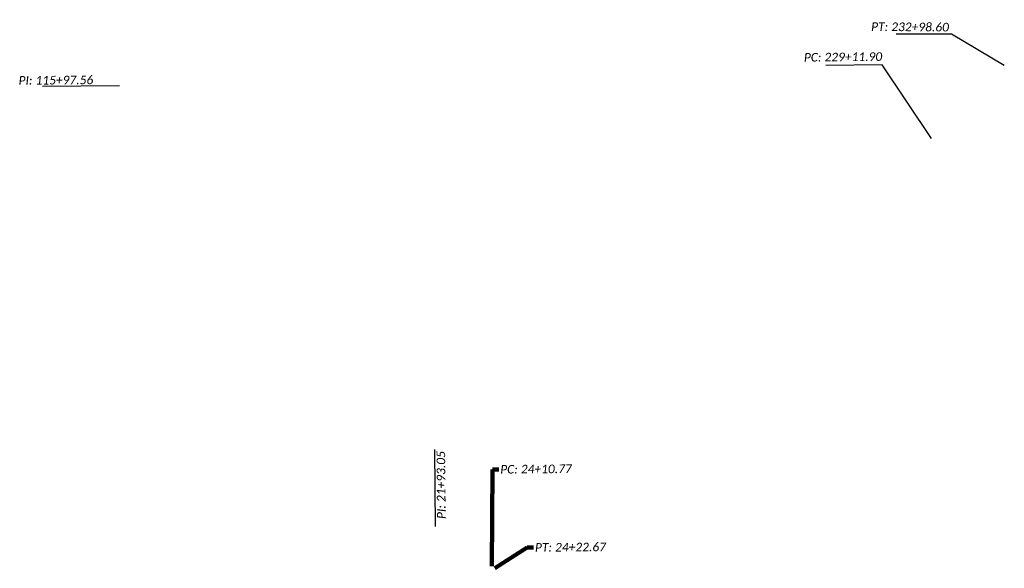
# Model space of a CAD drawing. Header units: feet. Extents: x 2301461 to 2304662, y 360873 to 362655.
import ezdxf

# ---------------------------------------------------------------- set-up
doc = ezdxf.new("R2010")
doc.units = ezdxf.units.FT
doc.header["$MEASUREMENT"] = 0
doc.layers.add('GE_P_CL_Text', color=7, linetype='Continuous')
doc.layers.add('SH_TextH', color=4, linetype='Continuous')
doc.styles.add('Slanted-Normal', font='calibrii.ttf', dxfattribs={"height": 0.14})
doc.styles.get("Standard").update_dxf_attribs({"font": 'arial.ttf'})
doc.dimstyles.get("Standard").update_dxf_attribs({"dimtxt": 0.18, "dimasz": 0.18, "dimexe": 0.18, "dimexo": 0.0625, "dimgap": 0.09, "dimtad": 0, "dimtih": 1, "dimtoh": 1, "dimdec": 4, "dimzin": 0, "dimdsep": 46, "dimtxsty": 'Standard', "dimcen": 0.09, "dimadec": 0, "dimazin": 0, "dimtfac": 1, "dimtdec": 4, "dimtofl": 0, "dimtmove": 0, "dimatfit": 3, "dimfxl": 1, "dimtolj": 1, "dimtzin": 0, "dimarcsym": 0})

msp = doc.modelspace()

# ---------------------------------------------------------------- linework, layer by layer
at = {"layer": 'GE_P_CL_Text', "linetype": 'Continuous', "lineweight": -3}
for p, q in [((2301785.8, 362440.4), (2301535.8, 362438.3)), ((2302813.4, 361008.4), (2302811.3, 361258.4))]:
    msp.add_line(p, q, dxfattribs=at)
at = {"layer": 'SH_TextH', "color": 4, "linetype": 'Continuous', "lineweight": -3}
for p, q in [((2304662.4, 362506.1), (2304490.5, 362608)), ((2304426, 362268.8), (2304265.7, 362508.3))]:
    msp.add_line(p, q, dxfattribs=at)
at = {"layer": 'SH_TextH'}
for points in [[(2304490.5, 362608), (2304310.8, 362608)], [(2304265.7, 362508.3), (2304081.7, 362506.5)]]:
    msp.add_lwpolyline(points, dxfattribs=at)

# ---------------------------------------------------------------- texts
at = {"layer": 'GE_P_CL_Text', "linetype": 'Continuous', "lineweight": -3, "char_height": 28, "style": 'Slanted-Normal'}
for s, insert, attachment_point, rotation in [('PI: 115+97.56', (2301457.8, 362443.4), 7, 0.4829), ('PI: 21+93.05', (2302816.4, 361253.4), 3, 90.4791), ('PC: 24+10.77', (2303023.7, 361194.1), 4, 0.5298)]:
    msp.add_mtext(s, dxfattribs=dict(at, insert=insert, attachment_point=attachment_point, rotation=rotation))
at = {"layer": 'SH_TextH', "color": 4, "linetype": 'Continuous', "lineweight": -3, "char_height": 28, "style": 'Slanted-Normal'}
for s, insert, attachment_point, rotation in [('PT: 232+98.60', (2304229.3, 362618.3), 7, 359.6045), ('PC: 229+11.90', (2304265.2, 362549.4), 3, 0.6229), ('PT: 24+22.67', (2303136.5, 360940.4), 4, 0.5298)]:
    msp.add_mtext(s, dxfattribs=dict(at, insert=insert, attachment_point=attachment_point, rotation=rotation))

# ---------------------------------------------------------------- leaders
at = {"layer": 'GE_P_CL_Text', "linetype": 'Continuous', "lineweight": -3}
msp.add_leader([(2302996, 360879.6), (2302998.7, 361193.9), (2303018.7, 361194.1)], dimstyle='Standard', override={"dimscale": 1, "dimasz": 20, "dimclrd": 256, "dimlwd": 65535}, dxfattribs=at)
at = {"layer": 'SH_TextH', "color": 4, "linetype": 'Continuous', "lineweight": -3}
msp.add_leader([(2303005.8, 360872.9), (2303111.5, 360940.1), (2303131.5, 360940.3)], dimstyle='Standard', override={"dimscale": 1, "dimasz": 20, "dimclrd": 256, "dimlwd": 65535}, dxfattribs=at)

doc.saveas('drawing.dxf')
